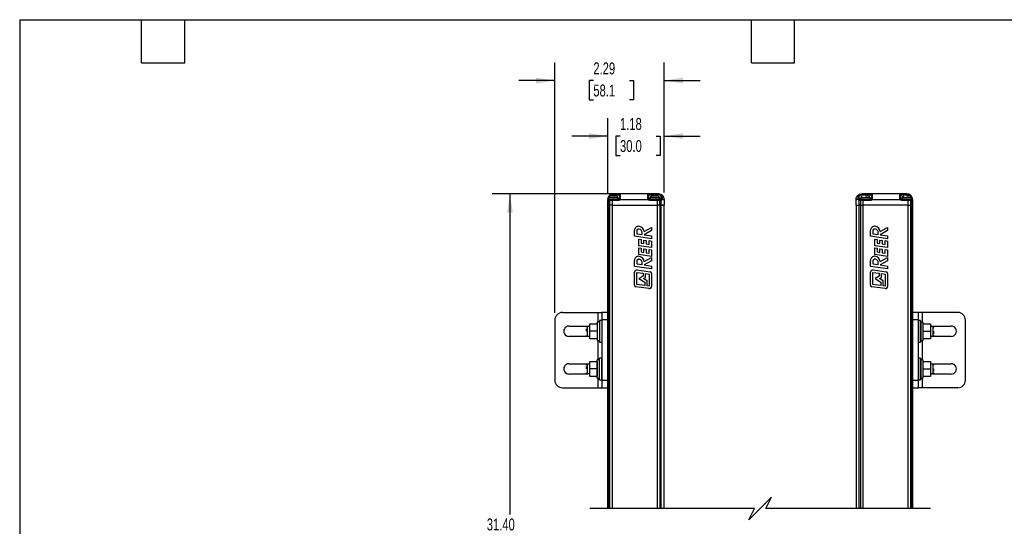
# Model space of a CAD drawing. Header units: inches. Extents: x 0.2 to 10.8, y 0.2 to 8.2.
# Tile 15 of 24: x 0.2 to 7.1, y 4.7 to 8.2. Entities that reach past the tile are written whole.
import ezdxf

# ---------------------------------------------------------------- set-up
doc = ezdxf.new("R2010")
doc.units = ezdxf.units.IN
doc.header["$MEASUREMENT"] = 0
doc.layers.add('DIMENSIONS', color=140, linetype='Continuous', lineweight=25)
doc.layers.add('TEXT', color=140, linetype='Continuous', lineweight=25)
doc.styles.add('SLDTEXTSTYLE0', font='TXT', dxfattribs={"width": 0.7})
doc.dimstyles.new('SLDDIMSTYLE1', dxfattribs={"dimtxt": 0.084961, "dimasz": 0.13, "dimexe": 0, "dimexo": 0.0625, "dimgap": 0.02124, "dimtad": 0, "dimtih": 1, "dimtoh": 1, "dimlfac": 3, "dimrnd": 1e-09, "dimzin": 4, "dimdsep": 46, "dimtxsty": 'SLDTEXTSTYLE0', "dimsah": 1, "dimcen": 0.09, "dimadec": 0, "dimazin": 1, "dimtfac": 1, "dimtofl": 0, "dimtmove": 0, "dimatfit": 3, "dimfxl": 0, "dimfrac": 2, "dimtolj": 1, "dimtzin": 12, "dimarcsym": 0})
doc.dimstyles.new('SLDDIMSTYLE2', dxfattribs={"dimtxt": 0.084961, "dimasz": 0.13, "dimexe": 0, "dimexo": 0.0625, "dimgap": 0.02124, "dimtad": 0, "dimtih": 1, "dimtoh": 1, "dimlfac": 3, "dimrnd": 1e-09, "dimzin": 12, "dimdsep": 46, "dimtxsty": 'SLDTEXTSTYLE0', "dimsah": 1, "dimcen": 0.09, "dimadec": 0, "dimazin": 3, "dimtfac": 1, "dimtmove": 0, "dimatfit": 0, "dimfxl": 0, "dimfrac": 2, "dimtolj": 1, "dimtzin": 12, "dimarcsym": 0})

# ---------------------------------------------------------------- blocks, each defined once
blk = doc.blocks.new('_D_1')
at = {"layer": 'DIMENSIONS'}
for p, q in [((4.3862, 7.0353), (3.5423, 7.0353)), ((3.6673, 7.0353), (3.6673, 4.8012)), ((3.5057, 4.6472), (3.4772, 4.6472)), ((3.4772, 4.6472), (3.4772, 4.5121)), ((3.8289, 4.6472), (3.8574, 4.6472)), ((3.8574, 4.6472), (3.8574, 4.5121)), ((3.4772, 4.5121), (3.5057, 4.5121)), ((3.6673, 3.3589), (3.6673, 4.4931)), ((3.8574, 4.5121), (3.8289, 4.5121)), ((3.6118, 3.3312), (3.6673, 3.3589)), ((3.7229, 3.2756), (3.6118, 3.3312)), ((3.6673, 3.2478), (3.7229, 3.2756)), ((3.6673, 2.4117), (3.6673, 3.2478)), ((4.3862, 2.4117), (3.5423, 2.4117))]:
    blk.add_line(p, q, dxfattribs=at)
for points in [[(3.6673, 7.0353), (3.6473, 6.9053), (3.6873, 6.9053)], [(3.6673, 2.4117), (3.6873, 2.5417), (3.6473, 2.5417)]]:
    blk.add_solid(points, dxfattribs=at)
at = {"layer": 'DIMENSIONS', "char_height": 0.08333, "attachment_point": 1, "style": 'SLDTEXTSTYLE0'}
for s, insert in [('31.40', (3.5057, 4.7736)), ('797.5', (3.5057, 4.6196))]:
    blk.add_mtext(s, dxfattribs=dict(at, insert=insert))
blk = doc.blocks.new('_D_2')
at = {"layer": 'DIMENSIONS'}
for p, q in [((4.3489, 7.0407), (4.3489, 7.5638)), ((4.7426, 7.046), (4.7426, 7.5638)), ((4.3489, 7.4388), (4.0989, 7.4388)), ((4.4343, 7.4388), (4.4058, 7.4388)), ((4.4058, 7.4388), (4.4058, 7.3038)), ((4.6868, 7.4388), (4.7153, 7.4388)), ((4.7153, 7.4388), (4.7153, 7.3038)), ((4.7426, 7.4388), (4.9926, 7.4388)), ((4.4058, 7.3038), (4.4343, 7.3038)), ((4.7153, 7.3038), (4.6868, 7.3038))]:
    blk.add_line(p, q, dxfattribs=at)
for points in [[(4.3489, 7.4388), (4.2189, 7.4588), (4.2189, 7.4188)], [(4.7426, 7.4388), (4.8726, 7.4188), (4.8726, 7.4588)]]:
    blk.add_solid(points, dxfattribs=at)
at = {"layer": 'DIMENSIONS', "char_height": 0.08333, "attachment_point": 1, "style": 'SLDTEXTSTYLE0'}
for s, insert in [('1.18', (4.4343, 7.5652)), ('30.0', (4.4343, 7.4112))]:
    blk.add_mtext(s, dxfattribs=dict(at, insert=insert))
blk = doc.blocks.new('_D_3')
at = {"layer": 'DIMENSIONS'}
for p, q in [((3.9799, 6.2069), (3.9799, 7.9507)), ((4.7426, 7.046), (4.7426, 7.9507)), ((3.9799, 7.8257), (3.7299, 7.8257)), ((4.2484, 7.8257), (4.2199, 7.8257)), ((4.2199, 7.8257), (4.2199, 7.6907)), ((4.5009, 7.8257), (4.5294, 7.8257)), ((4.5294, 7.8257), (4.5294, 7.6907)), ((4.7426, 7.8257), (4.9926, 7.8257)), ((4.2199, 7.6907), (4.2484, 7.6907)), ((4.5294, 7.6907), (4.5009, 7.6907))]:
    blk.add_line(p, q, dxfattribs=at)
for points in [[(3.9799, 7.8257), (3.8499, 7.8457), (3.8499, 7.8057)], [(4.7426, 7.8257), (4.8726, 7.8057), (4.8726, 7.8457)]]:
    blk.add_solid(points, dxfattribs=at)
at = {"layer": 'DIMENSIONS', "char_height": 0.08333, "attachment_point": 1, "style": 'SLDTEXTSTYLE0'}
for s, insert in [('2.29', (4.2484, 7.9522)), ('58.1', (4.2484, 7.7981))]:
    blk.add_mtext(s, dxfattribs=dict(at, insert=insert))

msp = doc.modelspace()

# ---------------------------------------------------------------- linework, layer by layer
for p, q in [((4.3545, 7.0012), (4.3554, 7.0039)), ((4.3554, 7.0012), (4.3545, 7.0012)), ((4.3554, 7.0086), (4.3554, 6.9977)), ((4.4211, 7.0086), (4.3554, 7.0086)), ((4.4101, 7.0195), (4.3664, 7.0195)), ((4.3883, 7.0301), (4.3883, 7.0353)), ((4.4362, 7.0353), (4.3883, 7.0353)), ((4.3883, 7.0301), (4.4309, 7.0301)), ((4.3883, 7.0195), (4.3883, 7.0301)), ((4.4211, 6.9977), (4.4211, 7.0086)), ((4.4309, 7.0012), (4.4211, 7.0012)), ((4.4309, 7.0301), (4.4309, 7.0012)), ((4.4362, 7.0353), (4.4362, 7.002)), ((4.6291, 7.0353), (4.4362, 7.0353)), ((4.6291, 7.002), (4.6291, 7.0353)), ((4.7032, 7.0353), (4.6291, 7.0353)), ((4.6343, 7.0012), (4.6343, 7.0301)), ((4.6343, 7.0301), (4.7003, 7.0301)), ((4.6442, 7.0012), (4.6343, 7.0012)), ((4.6442, 7.0086), (4.6442, 6.9977)), ((4.7098, 7.0086), (4.6442, 7.0086)), ((4.6988, 7.0195), (4.6551, 7.0195)), ((4.7098, 6.9977), (4.7098, 7.0086)), ((4.7196, 7.0012), (4.7098, 7.0012)), ((4.7195, 7.0225), (4.7196, 7.022)), ((4.7196, 7.022), (4.7198, 7.0232)), ((4.7196, 7.022), (4.7198, 7.0232)), ((4.7196, 7.022), (4.7196, 7.0012)), ((4.728, 7.0265), (4.727, 7.0272)), ((4.728, 7.0266), (4.7282, 7.026)), ((6.0937, 7.026), (6.0939, 7.0266)), ((6.095, 7.0272), (6.0939, 7.0265)), ((6.1022, 7.0232), (6.1023, 7.022)), ((6.1022, 7.0232), (6.1023, 7.022)), ((6.1023, 7.022), (6.1025, 7.0225)), ((6.1023, 7.0012), (6.1023, 7.022)), ((6.1122, 7.0012), (6.1023, 7.0012)), ((6.1122, 7.0086), (6.1122, 6.9977)), ((6.145, 7.0086), (6.1122, 7.0086)), ((6.1929, 7.0353), (6.1187, 7.0353)), ((6.1216, 7.0301), (6.1876, 7.0301)), ((6.16, 7.0195), (6.145, 7.0195)), ((6.1778, 7.0086), (6.145, 7.0086)), ((6.1778, 6.9977), (6.1778, 7.0086)), ((6.1876, 7.0012), (6.1778, 7.0012)), ((6.1876, 7.0301), (6.1876, 7.0012)), ((6.1929, 7.0353), (6.1929, 7.002)), ((6.3858, 7.0353), (6.1929, 7.0353)), ((6.3858, 7.002), (6.3858, 7.0353)), ((6.4337, 7.0353), (6.3858, 7.0353)), ((6.391, 7.0012), (6.391, 7.0301)), ((6.391, 7.0301), (6.4337, 7.0301)), ((6.4009, 7.0012), (6.391, 7.0012)), ((6.4009, 7.0086), (6.4009, 6.9977)), ((6.4337, 7.0086), (6.4009, 7.0086)), ((6.4337, 7.0353), (6.4337, 7.0301)), ((6.4337, 7.0301), (6.4337, 7.0195)), ((6.4487, 7.0195), (6.4337, 7.0195)), ((6.4665, 7.0086), (6.4337, 7.0086)), ((6.4665, 6.9977), (6.4665, 7.0086)), ((6.4665, 7.0039), (6.4674, 7.0012)), ((6.4674, 7.0012), (6.4665, 7.0012)), ((4.3566, 6.9907), (4.3489, 6.9907)), ((4.3489, 6.9566), (4.3489, 6.9907)), ((4.3489, 4.8439), (4.3489, 6.9566)), ((4.3566, 6.9566), (4.3489, 6.9566)), ((4.3541, 6.996), (4.3541, 6.9986)), ((4.3541, 6.996), (4.3603, 6.996)), ((4.3554, 6.9977), (4.4211, 6.9977)), ((4.3609, 6.9907), (4.3566, 6.9907)), ((4.3566, 6.9907), (4.3566, 6.9566)), ((4.3566, 4.8439), (4.3566, 6.9566)), ((4.3609, 6.9566), (4.3566, 6.9566)), ((4.3603, 6.996), (4.3646, 6.996)), ((4.3794, 6.9907), (4.3609, 6.9907)), ((4.3609, 6.9907), (4.3609, 6.9566)), ((4.3609, 6.9566), (4.3609, 4.8439)), ((4.3794, 6.9566), (4.3609, 6.9566)), ((4.3646, 6.996), (4.3794, 6.996)), ((4.4112, 6.9966), (4.3653, 6.9966)), ((4.3794, 6.996), (4.3794, 6.9907)), ((4.4257, 6.996), (4.3794, 6.996)), ((4.4257, 6.9907), (4.3794, 6.9907)), ((4.3794, 6.9907), (4.3794, 6.9566)), ((4.3794, 6.9566), (4.3794, 4.8439)), ((4.3794, 6.9566), (4.6945, 6.9566)), ((4.4112, 6.996), (4.4112, 6.9966)), ((4.4257, 6.996), (4.4257, 6.9907)), ((4.4348, 6.996), (4.6305, 6.996)), ((4.6396, 6.9907), (4.6396, 6.996)), ((4.6945, 6.996), (4.6396, 6.996)), ((4.6945, 6.9907), (4.6396, 6.9907)), ((4.6442, 6.9977), (4.7098, 6.9977)), ((4.654, 6.9966), (4.654, 6.996)), ((4.6999, 6.9966), (4.654, 6.9966)), ((4.6945, 6.9907), (4.6945, 6.996)), ((4.7089, 6.996), (4.6945, 6.996)), ((4.6945, 6.9566), (4.6945, 6.9907)), ((4.7111, 6.9907), (4.6945, 6.9907)), ((4.6945, 4.8439), (4.6945, 6.9566)), ((4.7111, 6.9566), (4.6945, 6.9566)), ((4.7089, 6.996), (4.7144, 6.996)), ((4.7111, 6.9566), (4.7111, 6.9907)), ((4.7166, 6.9907), (4.7111, 6.9907)), ((4.7111, 6.9566), (4.7111, 4.8439)), ((4.7199, 6.9566), (4.7111, 6.9566)), ((4.7111, 6.9566), (4.7199, 6.9566)), ((4.716, 6.9962), (4.7144, 6.996)), ((4.7199, 6.9912), (4.7166, 6.9907)), ((4.7199, 6.9912), (4.7199, 6.9566)), ((4.7199, 6.9566), (4.7199, 4.8439)), ((4.7199, 6.9566), (4.7426, 6.9566)), ((4.7426, 6.9566), (4.7199, 6.9566)), ((4.7426, 6.996), (4.7426, 6.9566)), ((4.7426, 4.8439), (4.7426, 6.9566)), ((6.0794, 6.996), (6.0855, 6.996)), ((6.0794, 6.9566), (6.0794, 6.996)), ((6.0794, 6.9566), (6.0794, 4.8439)), ((6.0794, 6.9566), (6.1021, 6.9566)), ((6.0954, 6.996), (6.0855, 6.996)), ((6.1021, 6.9566), (6.1021, 6.9912)), ((6.1054, 6.9907), (6.1021, 6.9912)), ((6.1021, 4.8439), (6.1021, 6.9566)), ((6.1108, 6.9566), (6.1021, 6.9566)), ((6.1108, 6.9907), (6.1054, 6.9907)), ((6.1076, 6.996), (6.1059, 6.9962)), ((6.1076, 6.996), (6.113, 6.996)), ((6.1275, 6.9907), (6.1108, 6.9907)), ((6.1108, 6.9907), (6.1108, 6.9566)), ((6.1108, 6.9566), (6.1108, 4.8439)), ((6.1108, 6.9566), (6.1275, 6.9566)), ((6.1122, 6.9977), (6.145, 6.9977)), ((6.113, 6.996), (6.1275, 6.996)), ((6.145, 6.9966), (6.122, 6.9966)), ((6.1275, 6.996), (6.1275, 6.9907)), ((6.1824, 6.996), (6.1275, 6.996)), ((6.1824, 6.9907), (6.1275, 6.9907)), ((6.1275, 6.9907), (6.1275, 6.9566)), ((6.1275, 6.9566), (6.1275, 4.8439)), ((6.4425, 6.9566), (6.1275, 6.9566)), ((6.145, 6.9977), (6.1778, 6.9977)), ((6.1679, 6.9966), (6.145, 6.9966)), ((6.1679, 6.996), (6.1679, 6.9966)), ((6.1824, 6.9907), (6.1824, 6.996)), ((6.1915, 6.996), (6.3872, 6.996)), ((6.3963, 6.9907), (6.3963, 6.996)), ((6.4425, 6.996), (6.3963, 6.996)), ((6.4425, 6.9907), (6.3963, 6.9907)), ((6.4009, 6.9977), (6.4337, 6.9977)), ((6.4107, 6.9966), (6.4107, 6.996)), ((6.4337, 6.9966), (6.4107, 6.9966)), ((6.4337, 6.9977), (6.4665, 6.9977)), ((6.4567, 6.9966), (6.4337, 6.9966)), ((6.4425, 6.9907), (6.4425, 6.996)), ((6.4425, 6.996), (6.4573, 6.996)), ((6.4425, 6.9566), (6.4425, 6.9907)), ((6.4611, 6.9907), (6.4425, 6.9907)), ((6.4425, 4.8439), (6.4425, 6.9566)), ((6.4425, 6.9566), (6.4611, 6.9566)), ((6.4573, 6.996), (6.4617, 6.996)), ((6.4611, 6.9566), (6.4611, 6.9907)), ((6.4654, 6.9907), (6.4611, 6.9907)), ((6.4611, 4.8439), (6.4611, 6.9566)), ((6.4654, 6.9566), (6.4611, 6.9566)), ((6.4617, 6.996), (6.4678, 6.996)), ((6.4654, 6.9566), (6.4654, 6.9907)), ((6.4654, 6.9907), (6.4731, 6.9907)), ((6.4654, 4.8439), (6.4654, 6.9566)), ((6.4731, 6.9566), (6.4654, 6.9566)), ((6.4678, 6.9986), (6.4678, 6.996)), ((6.4731, 6.996), (6.4731, 6.9907)), ((6.4731, 6.9907), (6.4731, 6.9566)), ((6.4731, 6.9566), (6.4731, 4.8439)), ((4.6018, 6.7736), (4.6542, 6.8027)), ((4.6542, 6.8027), (4.6542, 6.7798)), ((6.2472, 6.7736), (6.2997, 6.8027)), ((6.2997, 6.8027), (6.2997, 6.7798)), ((4.5352, 6.7402), (4.5352, 6.7812)), ((4.6542, 6.7224), (4.5352, 6.7402)), ((4.5519, 6.7784), (4.5519, 6.758)), ((4.5519, 6.758), (4.5883, 6.7526)), ((4.5883, 6.7526), (4.5883, 6.7683)), ((4.6542, 6.7798), (4.6017, 6.7506)), ((4.6017, 6.7506), (4.6542, 6.7427)), ((4.6542, 6.7427), (4.6542, 6.7224)), ((6.1806, 6.7402), (6.1806, 6.7812)), ((6.2997, 6.7224), (6.1806, 6.7402)), ((6.1973, 6.7784), (6.1973, 6.758)), ((6.1973, 6.758), (6.2337, 6.7526)), ((6.2337, 6.7526), (6.2337, 6.7683)), ((6.2997, 6.7798), (6.2471, 6.7506)), ((6.2471, 6.7506), (6.2997, 6.7427)), ((6.2997, 6.7427), (6.2997, 6.7224)), ((4.5644, 6.6743), (4.5644, 6.7203)), ((4.5644, 6.7203), (4.5811, 6.718)), ((4.6542, 6.6615), (4.5644, 6.6743)), ((4.5644, 6.6134), (4.5644, 6.6594)), ((4.5644, 6.6594), (4.5811, 6.657)), ((4.5811, 6.718), (4.5811, 6.6921)), ((4.5811, 6.6921), (4.6001, 6.6894)), ((4.6001, 6.6894), (4.6001, 6.7133)), ((4.6001, 6.7133), (4.6168, 6.7109)), ((4.6168, 6.7109), (4.6168, 6.6871)), ((4.6168, 6.6871), (4.6375, 6.6841)), ((4.6375, 6.6841), (4.6375, 6.7099)), ((4.6375, 6.7099), (4.6542, 6.7075)), ((4.6542, 6.7075), (4.6542, 6.6615)), ((6.2098, 6.7203), (6.2265, 6.718)), ((6.2098, 6.6743), (6.2098, 6.7203)), ((6.2997, 6.6615), (6.2098, 6.6743)), ((6.2098, 6.6134), (6.2098, 6.6594)), ((6.2098, 6.6594), (6.2265, 6.657)), ((6.2265, 6.718), (6.2265, 6.6921)), ((6.2265, 6.6921), (6.2455, 6.6894)), ((6.2455, 6.6894), (6.2455, 6.7133)), ((6.2455, 6.7133), (6.2622, 6.7109)), ((6.2622, 6.7109), (6.2622, 6.6871)), ((6.2622, 6.6871), (6.283, 6.6841)), ((6.283, 6.7099), (6.2997, 6.7075)), ((6.283, 6.6841), (6.283, 6.7099)), ((6.2997, 6.7075), (6.2997, 6.6615)), ((4.6542, 6.6006), (4.5644, 6.6134)), ((4.5811, 6.657), (4.5811, 6.6312)), ((4.5811, 6.6312), (4.6001, 6.6285)), ((4.6001, 6.6285), (4.6001, 6.6524)), ((4.6001, 6.6524), (4.6168, 6.65)), ((4.6018, 6.5641), (4.6542, 6.5932)), ((4.6168, 6.65), (4.6168, 6.6261)), ((4.6168, 6.6261), (4.6375, 6.6232)), ((4.6375, 6.6232), (4.6375, 6.649)), ((4.6375, 6.649), (4.6542, 6.6466)), ((4.6542, 6.6466), (4.6542, 6.6006)), ((4.6542, 6.5932), (4.6542, 6.5703)), ((6.2997, 6.6006), (6.2098, 6.6134)), ((6.2265, 6.657), (6.2265, 6.6312)), ((6.2265, 6.6312), (6.2455, 6.6285)), ((6.2455, 6.6285), (6.2455, 6.6524)), ((6.2455, 6.6524), (6.2622, 6.65)), ((6.2472, 6.5641), (6.2997, 6.5932)), ((6.2622, 6.65), (6.2622, 6.6261)), ((6.2622, 6.6261), (6.283, 6.6232)), ((6.283, 6.6232), (6.283, 6.649)), ((6.283, 6.649), (6.2997, 6.6466)), ((6.2997, 6.6466), (6.2997, 6.6006)), ((6.2997, 6.5932), (6.2997, 6.5703)), ((4.5352, 6.5308), (4.5352, 6.5718)), ((4.6542, 6.5129), (4.5352, 6.5308)), ((4.5519, 6.5689), (4.5519, 6.5486)), ((4.5519, 6.5486), (4.5883, 6.5431)), ((4.5883, 6.5431), (4.5883, 6.5589)), ((4.6542, 6.5703), (4.6017, 6.5411)), ((4.6017, 6.5411), (4.6542, 6.5332)), ((4.6542, 6.5332), (4.6542, 6.5129)), ((6.1806, 6.5308), (6.1806, 6.5718)), ((6.2997, 6.5129), (6.1806, 6.5308)), ((6.1973, 6.5689), (6.1973, 6.5486)), ((6.1973, 6.5486), (6.2337, 6.5431)), ((6.2337, 6.5431), (6.2337, 6.5589)), ((6.2997, 6.5703), (6.2471, 6.5411)), ((6.2471, 6.5411), (6.2997, 6.5332)), ((6.2997, 6.5332), (6.2997, 6.5129)), ((4.5353, 6.3999), (4.5353, 6.4899)), ((4.552, 6.4048), (4.552, 6.4887)), ((4.552, 6.4887), (4.5948, 6.4828)), ((4.553, 6.5054), (4.6446, 6.4928)), ((4.5948, 6.4626), (4.5662, 6.4458)), ((4.5948, 6.4828), (4.5948, 6.4626)), ((4.5987, 6.4455), (4.6115, 6.453)), ((4.6115, 6.4805), (4.6375, 6.4769)), ((4.6115, 6.453), (4.6115, 6.4805)), ((4.6375, 6.4769), (4.6375, 6.3924)), ((4.6542, 6.4818), (4.6542, 6.3911)), ((6.1807, 6.3999), (6.1807, 6.4899)), ((6.1974, 6.4048), (6.1974, 6.4887)), ((6.1974, 6.4887), (6.2402, 6.4828)), ((6.1984, 6.5054), (6.29, 6.4928)), ((6.2402, 6.4626), (6.2117, 6.4458)), ((6.2402, 6.4828), (6.2402, 6.4626)), ((6.2441, 6.4455), (6.2569, 6.453)), ((6.2569, 6.453), (6.2569, 6.4805)), ((6.2569, 6.4805), (6.283, 6.4769)), ((6.283, 6.4769), (6.283, 6.3924)), ((6.2997, 6.4818), (6.2997, 6.3911)), ((4.6364, 6.3757), (4.5448, 6.3889)), ((4.607, 6.3968), (4.552, 6.4048)), ((4.5662, 6.4458), (4.607, 6.4208)), ((4.6237, 6.4302), (4.5987, 6.4455)), ((4.607, 6.4208), (4.607, 6.3968)), ((4.6237, 6.3944), (4.6237, 6.4302)), ((4.6375, 6.3924), (4.6237, 6.3944)), ((6.2818, 6.3757), (6.1902, 6.3889)), ((6.2524, 6.3968), (6.1974, 6.4048)), ((6.2117, 6.4458), (6.2524, 6.4208)), ((6.2691, 6.4302), (6.2441, 6.4455)), ((6.2524, 6.4208), (6.2524, 6.3968)), ((6.2691, 6.3944), (6.2691, 6.4302)), ((6.283, 6.3924), (6.2691, 6.3944)), ((4.0324, 6.2094), (4.2817, 6.2094)), ((4.2817, 6.2094), (4.308, 6.2094)), ((4.2817, 6.1416), (4.2817, 6.2094)), ((4.3473, 6.2094), (4.308, 6.2094)), ((4.308, 6.2094), (4.308, 6.1569)), ((4.3473, 6.2094), (4.3473, 6.1569)), ((6.5137, 6.2094), (6.4744, 6.2094)), ((6.4744, 6.1569), (6.4744, 6.2094)), ((6.5137, 6.1569), (6.5137, 6.2094)), ((6.54, 6.2094), (6.5137, 6.2094)), ((6.7893, 6.2094), (6.54, 6.2094)), ((6.54, 6.2094), (6.54, 6.1416)), ((3.9799, 6.1569), (3.9799, 5.7369)), ((4.0783, 6.1142), (4.2096, 6.1142)), ((4.2229, 6.111), (4.2056, 6.111)), ((4.2056, 6.111), (4.2056, 6.0781)), ((4.2096, 6.1142), (4.2229, 6.1117)), ((4.2229, 6.1306), (4.2754, 6.1306)), ((4.2229, 6.0781), (4.2229, 6.1306)), ((4.2754, 6.1306), (4.2754, 6.0781)), ((4.2757, 6.111), (4.2754, 6.111)), ((4.2914, 6.1416), (4.2757, 6.1416)), ((4.2757, 6.1416), (4.2757, 6.0781)), ((4.2914, 6.1416), (4.2914, 6.0147)), ((4.292, 6.111), (4.2914, 6.111)), ((4.3075, 6.1532), (4.292, 6.1532)), ((4.292, 6.1532), (4.292, 6.0781)), ((4.3075, 6.1532), (4.3075, 6.0031)), ((4.308, 6.111), (4.3075, 6.111)), ((4.308, 6.1569), (4.308, 5.7369)), ((4.3473, 6.1569), (4.308, 6.1569)), ((4.3473, 6.1569), (4.3473, 5.7369)), ((4.3489, 6.111), (4.3473, 6.111)), ((6.4744, 6.111), (6.4731, 6.111)), ((6.5137, 6.1569), (6.4744, 6.1569)), ((6.4744, 5.7369), (6.4744, 6.1569)), ((6.5137, 5.7369), (6.5137, 6.1569)), ((6.5142, 6.111), (6.5137, 6.111)), ((6.5297, 6.1532), (6.5142, 6.1532)), ((6.5142, 6.1532), (6.5142, 6.0031)), ((6.5297, 6.1532), (6.5297, 6.0781)), ((6.5303, 6.111), (6.5297, 6.111)), ((6.5461, 6.1416), (6.5303, 6.1416)), ((6.5303, 6.1416), (6.5303, 6.0147)), ((6.5461, 6.1416), (6.5461, 6.0781)), ((6.5463, 6.111), (6.5461, 6.111)), ((6.5463, 6.0781), (6.5463, 6.1306)), ((6.5463, 6.1306), (6.5988, 6.1306)), ((6.5988, 6.1306), (6.5988, 6.0781)), ((6.5988, 6.1117), (6.6121, 6.1142)), ((6.6161, 6.111), (6.5988, 6.111)), ((6.6121, 6.1142), (6.7434, 6.1142)), ((6.6161, 6.0781), (6.6161, 6.111)), ((6.8418, 5.7369), (6.8418, 6.1569)), ((4.2096, 6.0421), (4.0783, 6.0421)), ((4.1991, 6.0961), (4.1991, 6.0781)), ((4.2056, 6.0781), (4.2056, 6.0453)), ((4.2056, 6.0453), (4.2229, 6.0453)), ((4.2229, 6.0446), (4.2096, 6.0421)), ((4.2754, 6.0781), (4.2229, 6.0781)), ((4.2229, 6.0256), (4.2229, 6.0781)), ((4.2754, 6.0781), (4.2754, 6.0256)), ((4.2754, 6.0453), (4.2757, 6.0453)), ((4.2757, 6.0781), (4.2757, 6.0147)), ((4.2914, 6.0453), (4.292, 6.0453)), ((4.292, 6.0781), (4.292, 6.0031)), ((4.3075, 6.0453), (4.308, 6.0453)), ((4.3473, 6.0453), (4.3489, 6.0453)), ((6.4731, 6.0453), (6.4744, 6.0453)), ((6.5137, 6.0453), (6.5142, 6.0453)), ((6.5297, 6.0781), (6.5297, 6.0031)), ((6.5297, 6.0453), (6.5303, 6.0453)), ((6.5461, 6.0781), (6.5461, 6.0147)), ((6.5461, 6.0453), (6.5463, 6.0453)), ((6.5463, 6.0256), (6.5463, 6.0781)), ((6.5463, 6.0781), (6.5988, 6.0781)), ((6.5988, 6.0781), (6.5988, 6.0256)), ((6.5988, 6.0453), (6.6161, 6.0453)), ((6.6121, 6.0421), (6.5988, 6.0446)), ((6.7434, 6.0421), (6.6121, 6.0421)), ((6.6161, 6.0453), (6.6161, 6.0781)), ((6.6226, 6.0602), (6.6226, 6.0781)), ((4.2754, 6.0256), (4.2229, 6.0256)), ((4.2757, 6.0147), (4.2914, 6.0147)), ((4.2817, 5.8792), (4.2817, 6.0147)), ((4.292, 6.0031), (4.3075, 6.0031)), ((6.5142, 6.0031), (6.5297, 6.0031)), ((6.5303, 6.0147), (6.5461, 6.0147)), ((6.54, 6.0147), (6.54, 5.8792)), ((6.5988, 6.0256), (6.5463, 6.0256)), ((4.0783, 5.8518), (4.2096, 5.8518)), ((4.1991, 5.8337), (4.1991, 5.8157)), ((4.2229, 5.8485), (4.2056, 5.8485)), ((4.2056, 5.8485), (4.2056, 5.8157)), ((4.2096, 5.8518), (4.2229, 5.8492)), ((4.2229, 5.8682), (4.2754, 5.8682)), ((4.2229, 5.8157), (4.2229, 5.8682)), ((4.2754, 5.8682), (4.2754, 5.8157)), ((4.2757, 5.8485), (4.2754, 5.8485)), ((4.2914, 5.8792), (4.2757, 5.8792)), ((4.2757, 5.8157), (4.2757, 5.8792)), ((4.2914, 5.7522), (4.2914, 5.8792)), ((4.292, 5.8485), (4.2914, 5.8485)), ((4.3075, 5.8907), (4.292, 5.8907)), ((4.292, 5.8157), (4.292, 5.8907)), ((4.3075, 5.7406), (4.3075, 5.8907)), ((4.308, 5.8485), (4.3075, 5.8485)), ((4.3489, 5.8485), (4.3473, 5.8485)), ((6.4744, 5.8485), (6.4731, 5.8485)), ((6.5142, 5.8485), (6.5137, 5.8485)), ((6.5297, 5.8907), (6.5142, 5.8907)), ((6.5142, 5.8907), (6.5142, 5.7406)), ((6.5297, 5.8907), (6.5297, 5.8157)), ((6.5303, 5.8485), (6.5297, 5.8485)), ((6.5461, 5.8792), (6.5303, 5.8792)), ((6.5303, 5.8792), (6.5303, 5.7522)), ((6.5461, 5.8792), (6.5461, 5.8157)), ((6.5463, 5.8485), (6.5461, 5.8485)), ((6.5463, 5.8157), (6.5463, 5.8682)), ((6.5463, 5.8682), (6.5988, 5.8682)), ((6.5988, 5.8682), (6.5988, 5.8157)), ((6.5988, 5.8492), (6.6121, 5.8518)), ((6.6161, 5.8485), (6.5988, 5.8485)), ((6.6121, 5.8518), (6.7434, 5.8518)), ((6.6161, 5.8157), (6.6161, 5.8485)), ((4.2096, 5.7796), (4.0783, 5.7796)), ((4.2056, 5.8157), (4.2056, 5.7829)), ((4.2056, 5.7829), (4.2229, 5.7829)), ((4.2229, 5.7822), (4.2096, 5.7796)), ((4.2754, 5.8157), (4.2229, 5.8157)), ((4.2229, 5.7632), (4.2229, 5.8157)), ((4.2754, 5.8157), (4.2754, 5.7632)), ((4.2754, 5.7829), (4.2757, 5.7829)), ((4.2757, 5.7522), (4.2757, 5.8157)), ((4.2914, 5.7829), (4.292, 5.7829)), ((4.292, 5.7406), (4.292, 5.8157)), ((4.3075, 5.7829), (4.308, 5.7829)), ((4.3473, 5.7829), (4.3489, 5.7829)), ((6.4731, 5.7829), (6.4744, 5.7829)), ((6.5137, 5.7829), (6.5142, 5.7829)), ((6.5297, 5.8157), (6.5297, 5.7406)), ((6.5297, 5.7829), (6.5303, 5.7829)), ((6.5461, 5.8157), (6.5461, 5.7522)), ((6.5461, 5.7829), (6.5463, 5.7829)), ((6.5463, 5.8157), (6.5988, 5.8157)), ((6.5463, 5.7632), (6.5463, 5.8157)), ((6.5988, 5.8157), (6.5988, 5.7632)), ((6.5988, 5.7829), (6.6161, 5.7829)), ((6.6121, 5.7796), (6.5988, 5.7822)), ((6.7434, 5.7796), (6.6121, 5.7796)), ((6.6161, 5.7829), (6.6161, 5.8157)), ((6.6226, 5.7977), (6.6226, 5.8157)), ((4.2754, 5.7632), (4.2229, 5.7632)), ((4.2757, 5.7522), (4.2914, 5.7522)), ((4.2817, 5.6844), (4.2817, 5.7522)), ((4.292, 5.7406), (4.3075, 5.7406)), ((4.308, 5.7369), (4.3473, 5.7369)), ((4.308, 5.7369), (4.308, 5.6844)), ((4.3473, 5.7369), (4.3473, 5.6844)), ((6.4744, 5.7369), (6.5137, 5.7369)), ((6.4744, 5.6844), (6.4744, 5.7369)), ((6.5137, 5.6844), (6.5137, 5.7369)), ((6.5142, 5.7406), (6.5297, 5.7406)), ((6.5303, 5.7522), (6.5461, 5.7522)), ((6.54, 5.7522), (6.54, 5.6844)), ((6.5988, 5.7632), (6.5463, 5.7632)), ((4.0324, 5.6844), (4.2817, 5.6844)), ((4.2817, 5.6844), (4.308, 5.6844)), ((4.308, 5.6844), (4.3473, 5.6844)), ((6.4744, 5.6844), (6.5137, 5.6844)), ((6.54, 5.6844), (6.5137, 5.6844)), ((6.7893, 5.6844), (6.54, 5.6844))]:
    msp.add_line(p, q)
at = {"flags": 128}
for points in [[(4.728, 7.0266), (4.7251, 7.0287), (4.7199, 7.0316), (4.7126, 7.0342), (4.7032, 7.0353), (4.7032, 7.0353)], [(4.7196, 7.0012), (4.7195, 7.0002), (4.7193, 6.9994)], [(4.7282, 7.026), (4.7282, 7.0232), (4.7282, 7.018), (4.7282, 7.0107), (4.7282, 7.002)], [(6.0937, 7.002), (6.0937, 7.0107), (6.0937, 7.018), (6.0937, 7.0232), (6.0937, 7.026)], [(6.1026, 6.9996), (6.1024, 7.0002), (6.1023, 7.0012)], [(6.4674, 7.0012), (6.4694, 7.0015), (6.4711, 7.0018), (6.4722, 7.002), (6.4726, 7.002)], [(4.3655, 6.9977), (4.3654, 6.9973), (4.3653, 6.9966)], [(4.4112, 6.9966), (4.4112, 6.9973), (4.4111, 6.9977)], [(4.6542, 6.9977), (4.6541, 6.9973), (4.654, 6.9966)], [(4.6999, 6.9966), (4.6999, 6.9973), (4.6998, 6.9977)], [(4.7111, 6.9907), (4.7111, 6.9917), (4.711, 6.9927), (4.7108, 6.9936), (4.7105, 6.9944), (4.7101, 6.9951), (4.7098, 6.9956), (4.7093, 6.9959), (4.7089, 6.996)], [(4.7163, 6.9963), (4.7154, 6.9961), (4.7144, 6.996)], [(4.7166, 6.9907), (4.7165, 6.9917), (4.7164, 6.9927), (4.7162, 6.9936), (4.7159, 6.9944), (4.7156, 6.9951), (4.7152, 6.9956), (4.7148, 6.9959), (4.7144, 6.996)], [(4.7191, 6.999), (4.7187, 6.9983), (4.7184, 6.9979)], [(4.7266, 6.996), (4.7333, 6.996), (4.7364, 6.996)], [(4.7364, 6.996), (4.7384, 6.996), (4.7415, 6.996), (4.7426, 6.996)], [(6.1035, 6.9979), (6.1032, 6.9983), (6.1028, 6.9991)], [(6.1076, 6.996), (6.1065, 6.9961), (6.1056, 6.9963)], [(6.113, 6.996), (6.1126, 6.9959), (6.1122, 6.9956), (6.1118, 6.9951), (6.1115, 6.9944), (6.1112, 6.9936), (6.111, 6.9927), (6.1109, 6.9917), (6.1108, 6.9907)], [(6.1222, 6.9977), (6.1221, 6.9973), (6.122, 6.9966)], [(6.1679, 6.9966), (6.1679, 6.9973), (6.1678, 6.9977)], [(6.1869, 6.9986), (6.1873, 6.9984), (6.1883, 6.9978), (6.1897, 6.997), (6.1915, 6.996)], [(6.4109, 6.9977), (6.4108, 6.9973), (6.4107, 6.9966)], [(6.4567, 6.9966), (6.4566, 6.9973), (6.4565, 6.9977)]]:
    msp.add_lwpolyline(points, dxfattribs=at)
for centre, radius, start, end in [((4.3883, 6.996), 0.0394, 90.0011, 171.14933), ((4.3664, 7.0086), 0.0109, 90.00084, 179.99916), ((4.4101, 7.0086), 0.0109, 0.00084, 89.99916), ((4.4257, 7.0012), 0.00525, 330.00592, 359.9934), ((4.4362, 7.0301), 0.00525, 90.00708, 179.99399), ((4.6291, 7.0301), 0.00525, 0.00601, 89.99292), ((4.6396, 7.0012), 0.00525, 180.00544, 209.99326), ((4.6551, 7.0086), 0.0109, 90.0004, 179.9996), ((4.6988, 7.0086), 0.0109, 0.0004, 89.9996), ((4.7032, 6.996), 0.0394, 359.9998, 50.98413), ((6.1231, 7.0086), 0.0109, 90.0004, 179.9996), ((6.1668, 7.0086), 0.0109, 0.0004, 89.9996), ((6.1824, 7.0012), 0.00525, 329.99744, 359.99989), ((6.1929, 7.0301), 0.00525, 90.00616, 179.9949), ((6.3858, 7.0301), 0.00525, 0.00419, 89.99475), ((6.3963, 7.0012), 0.00525, 180.00777, 209.99291), ((6.4118, 7.0086), 0.0109, 89.99996, 180.00004), ((6.4337, 6.996), 0.0394, 8.85067, 89.9989), ((6.4556, 7.0086), 0.0109, 359.99996, 90.00004), ((4.3541, 6.9907), 0.00525, 89.99979, 180.00128), ((4.3612, 6.9914), 0.00469, 101.41712, 188.05431), ((4.3655, 6.9914), 0.00469, 101.41876, 188.0541), ((4.4257, 7.0012), 0.00525, 269.99805, 330.0032), ((4.6396, 7.0012), 0.00525, 209.9968, 270.00248), ((6.1824, 7.0012), 0.00525, 269.99759, 330.00419), ((6.3963, 7.0012), 0.00525, 209.9968, 270.00195), ((6.4564, 6.9914), 0.00469, 351.94393, 78.58322), ((6.4607, 6.9914), 0.00469, 351.9459, 78.58124), ((6.4678, 6.9907), 0.00525, 359.99872, 90.00021), ((4.5639, 6.7816), 0.0287, 89.99989, 180.80171), ((4.5625, 6.771), 0.0394, 3.66355, 87.92436), ((6.2093, 6.7816), 0.0287, 89.99996, 180.80154), ((6.2079, 6.771), 0.0394, 3.66355, 87.92428), ((4.563, 6.7784), 0.0111, 103.6931, 180.00223), ((4.5656, 6.7686), 0.0213, 57.56317, 104.22468), ((4.5679, 6.7683), 0.0204, 0.00103, 63.45772), ((6.2084, 6.7784), 0.0111, 103.69273, 180.00228), ((6.211, 6.7686), 0.0213, 57.56303, 104.22477), ((6.2134, 6.7683), 0.0204, 0.00061, 63.45813), ((4.5639, 6.5722), 0.0287, 89.9999, 180.80247), ((4.5625, 6.5616), 0.0394, 3.66291, 87.92439), ((6.2093, 6.5722), 0.0287, 89.99997, 180.8023), ((6.2079, 6.5616), 0.0394, 3.66291, 87.92431), ((4.563, 6.5689), 0.0111, 103.6967, 179.99864), ((4.5656, 6.5591), 0.0213, 57.55943, 104.2258), ((4.5679, 6.5589), 0.0204, 0.00009, 63.45976), ((6.2084, 6.5689), 0.0111, 103.69633, 179.99868), ((6.211, 6.5591), 0.0213, 57.55929, 104.22589), ((6.2134, 6.5589), 0.0204, 359.99968, 63.46017), ((4.5509, 6.4899), 0.0156, 82.17527, 180.00002), ((4.6431, 6.4818), 0.0111, 0.00027, 82.17694), ((6.1963, 6.4899), 0.0156, 82.17565, 179.99949), ((6.2885, 6.4818), 0.0111, 0.00024, 82.17725), ((4.5464, 6.3999), 0.0111, 179.99813, 261.79387), ((4.6386, 6.3911), 0.0156, 261.79117, 359.99913), ((6.1918, 6.3999), 0.0111, 179.99861, 261.79368), ((6.2841, 6.3911), 0.0156, 261.79117, 359.99913), ((4.0324, 6.1569), 0.0525, 90.00041, 179.9997), ((6.7893, 6.1569), 0.0525, 0.0003, 89.99959), ((4.0783, 6.0781), 0.0361, 89.99984, 270.00016), ((4.2056, 6.1044), 0.00656, 90.00067, 179.99848), ((6.6161, 6.1044), 0.00656, 0.00152, 89.99933), ((6.7434, 6.0781), 0.0361, 269.99984, 90.00016), ((4.2056, 6.0519), 0.00656, 180.00152, 269.99933), ((6.6161, 6.0519), 0.00656, 270.00067, 359.99848), ((4.0783, 5.8157), 0.0361, 89.99984, 270.00016), ((4.2056, 5.8419), 0.00656, 90.00067, 180.00189), ((6.6161, 5.8419), 0.00656, 359.99811, 89.99933), ((6.7434, 5.8157), 0.0361, 269.99984, 90.00016), ((4.2056, 5.7894), 0.00656, 179.99569, 270.00516), ((6.6161, 5.7894), 0.00656, 269.99484, 0.00431), ((4.0324, 5.7369), 0.0525, 180.0003, 269.99959), ((6.7893, 5.7369), 0.0525, 270.00041, 359.9997)]:
    msp.add_arc(centre, radius, start, end)
for points, knots in [([(4.3489, 6.996), (4.3489, 6.9969), (4.3489, 6.999), (4.3492, 7.001), (4.3494, 7.002)], [0, 0, 0, 0, 0.481069, 1, 1, 1, 1]), ([(4.3494, 7.002), (4.3495, 7.002), (4.35, 7.0019), (4.3511, 7.0018), (4.3527, 7.0015), (4.3539, 7.0013), (4.3545, 7.0012)], [0, 0, 0, 0, 0.076118, 0.292888, 0.617312, 1, 1, 1, 1]), ([(4.3519, 7.0111), (4.3529, 7.0132), (4.3549, 7.0174), (4.3579, 7.021), (4.3595, 7.0228)], [0, 0, 0, 0, 0.483197, 1, 1, 1, 1]), ([(4.3541, 6.9986), (4.3542, 6.999), (4.3542, 6.9999), (4.3544, 7.0008), (4.3545, 7.0012)], [0, 0, 0, 0, 0.49021, 1, 1, 1, 1]), ([(4.3622, 7.0255), (4.3634, 7.0265), (4.3663, 7.0289), (4.3697, 7.0306), (4.3716, 7.0316)], [0, 0, 0, 0, 0.4204845, 1, 1, 1, 1]), ([(4.3637, 7.019), (4.3645, 7.02), (4.3677, 7.0243), (4.3764, 7.0288), (4.3844, 7.0297), (4.3883, 7.0301)], [0, 0, 0, 0, 0.133979, 0.580851, 1, 1, 1, 1]), ([(4.4309, 7.0012), (4.4309, 7.0008), (4.4308, 6.9998), (4.4304, 6.999), (4.4302, 6.9986)], [0, 0, 0, 0, 0.486698, 1, 1, 1, 1]), ([(4.4362, 7.002), (4.4355, 7.002), (4.4342, 7.002), (4.4326, 7.0018), (4.4315, 7.0017), (4.431, 7.0013), (4.4309, 7.0012)], [0, 0, 0, 0, 0.372553, 0.689903, 0.906363, 1, 1, 1, 1]), ([(4.4362, 7.002), (4.4361, 7.001), (4.436, 6.9989), (4.4352, 6.9969), (4.4348, 6.996)], [0, 0, 0, 0, 0.503729, 1, 1, 1, 1]), ([(4.6305, 6.996), (4.6301, 6.9969), (4.6292, 6.9989), (4.6291, 7.001), (4.6291, 7.002)], [0, 0, 0, 0, 0.496272, 1, 1, 1, 1]), ([(4.6291, 7.002), (4.6297, 7.002), (4.631, 7.002), (4.6326, 7.0018), (4.6338, 7.0017), (4.6342, 7.0013), (4.6343, 7.0012)], [0, 0, 0, 0, 0.372559, 0.689906, 0.906364, 1, 1, 1, 1]), ([(4.635, 6.9986), (4.6348, 6.999), (4.6344, 6.9998), (4.6343, 7.0008), (4.6343, 7.0012)], [0, 0, 0, 0, 0.513298, 1, 1, 1, 1]), ([(4.7032, 7.0353), (4.703, 7.0353), (4.7026, 7.0353), (4.702, 7.0349), (4.7015, 7.0343), (4.7009, 7.0333), (4.7004, 7.0319), (4.7004, 7.0307), (4.7003, 7.0301)], [0, 0, 0, 0, 0.092914, 0.196986, 0.316031, 0.448746, 0.732404, 1, 1, 1, 1]), ([(4.7003, 7.0301), (4.7028, 7.0299), (4.7073, 7.0295), (4.7129, 7.0272), (4.7168, 7.0248), (4.7187, 7.0231), (4.7195, 7.0225)], [0, 0, 0, 0, 0.347081, 0.637127, 0.863474, 1, 1, 1, 1]), ([(4.7196, 7.0012), (4.7196, 7.0008), (4.7195, 6.9999), (4.7191, 6.999), (4.7189, 6.9986)], [0, 0, 0, 0, 0.473117, 1, 1, 1, 1]), ([(4.7195, 7.0225), (4.7195, 7.0229), (4.7196, 7.0238), (4.7201, 7.0251), (4.7211, 7.0263), (4.7224, 7.0273), (4.724, 7.0277), (4.7255, 7.0277), (4.7269, 7.0273), (4.7277, 7.0268), (4.728, 7.0266)], [0, 0, 0, 0, 0.107582, 0.229008, 0.361763, 0.500849, 0.639746, 0.771987, 0.892856, 1, 1, 1, 1]), ([(4.7196, 7.022), (4.7197, 7.0225), (4.7197, 7.0235), (4.7204, 7.0248), (4.7213, 7.026), (4.7226, 7.0268), (4.724, 7.0272), (4.7255, 7.0272), (4.727, 7.0269), (4.7278, 7.0263), (4.7282, 7.026)], [0, 0, 0, 0, 0.124113, 0.248433, 0.37315, 0.498295, 0.623744, 0.749328, 0.874813, 1, 1, 1, 1]), ([(4.7196, 7.0012), (4.7197, 7.0013), (4.7199, 7.0016), (4.7206, 7.0018), (4.7215, 7.002), (4.7227, 7.0022), (4.7241, 7.0023), (4.7255, 7.0023), (4.7269, 7.0022), (4.7278, 7.0021), (4.7282, 7.002)], [0, 0, 0, 0, 0.040327, 0.115354, 0.226648, 0.367389, 0.527355, 0.69449, 0.856103, 1, 1, 1, 1]), ([(4.7282, 7.002), (4.7281, 7.001), (4.728, 6.9988), (4.7271, 6.9969), (4.7266, 6.996)], [0, 0, 0, 0, 0.4931469, 1, 1, 1, 1]), ([(6.0794, 6.996), (6.0795, 6.9989), (6.0799, 7.0047), (6.0829, 7.013), (6.0875, 7.0206), (6.0918, 7.0246), (6.0939, 7.0266)], [0, 0, 0, 0, 0.2499957, 0.4999977, 0.7500012, 1, 1, 1, 1]), ([(6.0937, 7.026), (6.0941, 7.0263), (6.0948, 7.0268), (6.0962, 7.0272), (6.0978, 7.0272), (6.0994, 7.0268), (6.1007, 7.0259), (6.1017, 7.0246), (6.1022, 7.0233), (6.1023, 7.0224), (6.1023, 7.022)], [0, 0, 0, 0, 0.107511, 0.229109, 0.362217, 0.501714, 0.6408, 0.772912, 0.893401, 1, 1, 1, 1]), ([(6.0937, 7.002), (6.0942, 7.0021), (6.0951, 7.0022), (6.0964, 7.0023), (6.0979, 7.0023), (6.0993, 7.0022), (6.1005, 7.002), (6.1014, 7.0018), (6.1021, 7.0016), (6.1023, 7.0013), (6.1023, 7.0012)], [0, 0, 0, 0, 0.143879, 0.305476, 0.472602, 0.632557, 0.773296, 0.8846, 0.959644, 1, 1, 1, 1]), ([(6.0954, 6.996), (6.0949, 6.9969), (6.094, 6.9988), (6.0938, 7.001), (6.0937, 7.002)], [0, 0, 0, 0, 0.510205, 1, 1, 1, 1]), ([(6.0939, 7.0266), (6.0949, 7.0273), (6.0974, 7.0292), (6.1024, 7.032), (6.1098, 7.0347), (6.1156, 7.0351), (6.1187, 7.0353)], [0, 0, 0, 0, 0.132495, 0.354621, 0.645085, 1, 1, 1, 1]), ([(6.0939, 7.0266), (6.0943, 7.0268), (6.095, 7.0273), (6.0964, 7.0277), (6.098, 7.0277), (6.0995, 7.0273), (6.1009, 7.0263), (6.1018, 7.0251), (6.1024, 7.0238), (6.1024, 7.0229), (6.1025, 7.0225)], [0, 0, 0, 0, 0.107127, 0.227997, 0.36024, 0.499151, 0.638234, 0.77099, 0.892417, 1, 1, 1, 1]), ([(6.103, 6.9986), (6.1028, 6.999), (6.1024, 6.9999), (6.1024, 7.0008), (6.1023, 7.0012)], [0, 0, 0, 0, 0.527026, 1, 1, 1, 1]), ([(6.1025, 7.0225), (6.1032, 7.0231), (6.1051, 7.0247), (6.109, 7.0272), (6.1147, 7.0295), (6.1191, 7.0299), (6.1216, 7.0301)], [0, 0, 0, 0, 0.136089, 0.361152, 0.650655, 1, 1, 1, 1]), ([(6.1187, 7.0353), (6.1191, 7.0352), (6.12, 7.035), (6.1209, 7.0337), (6.1215, 7.032), (6.1216, 7.0308), (6.1216, 7.0301)], [0, 0, 0, 0, 0.1808005, 0.4080312, 0.6880206, 1, 1, 1, 1]), ([(6.1876, 7.0012), (6.1876, 7.0008), (6.1875, 6.9998), (6.1871, 6.999), (6.1869, 6.9986)], [0, 0, 0, 0, 0.486845, 1, 1, 1, 1]), ([(6.1929, 7.002), (6.1922, 7.002), (6.191, 7.002), (6.1894, 7.0018), (6.1882, 7.0017), (6.1878, 7.0013), (6.1876, 7.0012)], [0, 0, 0, 0, 0.372552, 0.689911, 0.906371, 1, 1, 1, 1]), ([(6.1929, 7.002), (6.1928, 7.001), (6.1927, 6.9989), (6.1919, 6.9969), (6.1915, 6.996)], [0, 0, 0, 0, 0.503729, 1, 1, 1, 1]), ([(6.3872, 6.996), (6.3868, 6.9969), (6.386, 6.9989), (6.3858, 7.001), (6.3858, 7.002)], [0, 0, 0, 0, 0.496274, 1, 1, 1, 1]), ([(6.391, 7.0012), (6.3909, 7.0013), (6.3905, 7.0017), (6.3893, 7.0018), (6.3877, 7.002), (6.3865, 7.002), (6.3858, 7.002)], [0, 0, 0, 0, 0.093622, 0.310081, 0.627448, 1, 1, 1, 1]), ([(6.3917, 6.9986), (6.3915, 6.999), (6.3911, 6.9998), (6.3911, 7.0008), (6.391, 7.0012)], [0, 0, 0, 0, 0.513156, 1, 1, 1, 1]), ([(6.4337, 7.0301), (6.4375, 7.0297), (6.4455, 7.0288), (6.4542, 7.0243), (6.4574, 7.02), (6.4581, 7.0191)], [0, 0, 0, 0, 0.421133, 0.8701209, 1, 1, 1, 1]), ([(6.4674, 7.0012), (6.4675, 7.0008), (6.4678, 6.9999), (6.4678, 6.999), (6.4678, 6.9986)], [0, 0, 0, 0, 0.509796, 1, 1, 1, 1]), ([(6.4731, 6.996), (6.473, 6.9969), (6.473, 6.999), (6.4727, 7.001), (6.4726, 7.002)], [0, 0, 0, 0, 0.481069, 1, 1, 1, 1]), ([(4.3541, 6.9986), (4.3535, 6.9986), (4.3522, 6.9985), (4.3505, 6.9979), (4.3492, 6.9971), (4.349, 6.9963), (4.3489, 6.996)], [0, 0, 0, 0, 0.319596, 0.603837, 0.828871, 1, 1, 1, 1]), ([(4.4348, 6.996), (4.4342, 6.9952), (4.4332, 6.9937), (4.431, 6.992), (4.4284, 6.9909), (4.4266, 6.9908), (4.4257, 6.9907)], [0, 0, 0, 0, 0.249201, 0.49994, 0.749216, 1, 1, 1, 1]), ([(4.4302, 6.9986), (4.4303, 6.9985), (4.4308, 6.9983), (4.4317, 6.9977), (4.4331, 6.9969), (4.4342, 6.9963), (4.4348, 6.996)], [0, 0, 0, 0, 0.076123, 0.29287, 0.617321, 1, 1, 1, 1]), ([(4.6305, 6.996), (4.6311, 6.9963), (4.6321, 6.9969), (4.6335, 6.9977), (4.6345, 6.9983), (4.6349, 6.9985), (4.635, 6.9986)], [0, 0, 0, 0, 0.3826817, 0.7071281, 0.9238767, 1, 1, 1, 1]), ([(4.6396, 6.9907), (4.6387, 6.9908), (4.6368, 6.9909), (4.6343, 6.992), (4.632, 6.9937), (4.631, 6.9952), (4.6305, 6.996)], [0, 0, 0, 0, 0.2492259, 0.499949, 0.7492193, 1, 1, 1, 1]), ([(4.7189, 6.9986), (4.7186, 6.9981), (4.7179, 6.9972), (4.7169, 6.9966), (4.7163, 6.9963), (4.7161, 6.9962), (4.716, 6.9962)], [0, 0, 0, 0, 0.48536, 0.833183, 0.93931, 1, 1, 1, 1]), ([(4.716, 6.9962), (4.7163, 6.9962), (4.7168, 6.9962), (4.7175, 6.9957), (4.718, 6.9951), (4.7186, 6.9943), (4.7191, 6.9934), (4.7195, 6.9923), (4.7198, 6.9916), (4.7199, 6.9912)], [0, 0, 0, 0, 0.128506, 0.22494, 0.348525, 0.497029, 0.662581, 0.834015, 1, 1, 1, 1]), ([(4.7189, 6.9986), (4.719, 6.9987), (4.7193, 6.999), (4.7199, 6.999), (4.7208, 6.999), (4.722, 6.9987), (4.7232, 6.9981), (4.7245, 6.9975), (4.7256, 6.9968), (4.7263, 6.9962), (4.7266, 6.996)], [0, 0, 0, 0, 0.048987, 0.120441, 0.226144, 0.367095, 0.53265, 0.704528, 0.864339, 1, 1, 1, 1]), ([(4.7266, 6.996), (4.7257, 6.9949), (4.7239, 6.9927), (4.7213, 6.9918), (4.7199, 6.9912)], [0, 0, 0, 0, 0.474283, 1, 1, 1, 1]), ([(6.0954, 6.996), (6.0957, 6.9962), (6.0963, 6.9968), (6.0974, 6.9975), (6.0987, 6.9981), (6.1, 6.9987), (6.1011, 6.999), (6.102, 6.999), (6.1027, 6.999), (6.1029, 6.9987), (6.103, 6.9986)], [0, 0, 0, 0, 0.1356841, 0.2954885, 0.4673592, 0.6329245, 0.7738628, 0.8795646, 0.9510179, 1, 1, 1, 1]), ([(6.1021, 6.9912), (6.1007, 6.9918), (6.098, 6.9928), (6.0962, 6.9949), (6.0954, 6.996)], [0, 0, 0, 0, 0.535406, 1, 1, 1, 1]), ([(6.1021, 6.9912), (6.1022, 6.9916), (6.1024, 6.9923), (6.1028, 6.9934), (6.1034, 6.9943), (6.1039, 6.9951), (6.1045, 6.9957), (6.1051, 6.9962), (6.1056, 6.9962), (6.1059, 6.9962)], [0, 0, 0, 0, 0.165986, 0.337419, 0.502972, 0.651472, 0.775061, 0.871488, 1, 1, 1, 1]), ([(6.1059, 6.9962), (6.1059, 6.9962), (6.1052, 6.9965), (6.1041, 6.9971), (6.1034, 6.9981), (6.103, 6.9986)], [0, 0, 0, 0, 0.059093, 0.523697, 1, 1, 1, 1]), ([(6.1054, 6.9907), (6.1054, 6.9914), (6.1054, 6.9927), (6.1059, 6.9943), (6.1065, 6.9956), (6.1073, 6.9959), (6.1076, 6.996)], [0, 0, 0, 0, 0.332132, 0.623619, 0.845446, 1, 1, 1, 1]), ([(6.1915, 6.996), (6.191, 6.9952), (6.1899, 6.9937), (6.1877, 6.992), (6.1851, 6.9909), (6.1833, 6.9908), (6.1824, 6.9907)], [0, 0, 0, 0, 0.249201, 0.49994, 0.749221, 1, 1, 1, 1]), ([(6.3872, 6.996), (6.3878, 6.9963), (6.3888, 6.9969), (6.3902, 6.9977), (6.3912, 6.9983), (6.3916, 6.9985), (6.3917, 6.9986)], [0, 0, 0, 0, 0.382669, 0.707126, 0.923876, 1, 1, 1, 1]), ([(6.3963, 6.9907), (6.3954, 6.9908), (6.3935, 6.9909), (6.391, 6.992), (6.3887, 6.9937), (6.3877, 6.9952), (6.3872, 6.996)], [0, 0, 0, 0, 0.249219, 0.499952, 0.749217, 1, 1, 1, 1]), ([(6.4731, 6.996), (6.473, 6.9963), (6.4727, 6.9971), (6.4714, 6.9979), (6.4698, 6.9985), (6.4685, 6.9986), (6.4678, 6.9986)], [0, 0, 0, 0, 0.171129, 0.396163, 0.680404, 1, 1, 1, 1])]:
    msp.add_open_spline(points, degree=3, knots=knots)
at = {"layer": 'DIMENSIONS', "color": 140}
for p, q in [((5.4897, 4.9227), (5.411, 4.8439)), ((5.4503, 4.8439), (5.4897, 4.9227)), ((5.3716, 4.8439), (4.2239, 4.8439)), ((5.411, 4.8439), (5.3322, 4.7652)), ((5.3322, 4.7652), (5.3716, 4.8439)), ((6.5981, 4.8439), (5.4503, 4.8439))]:
    msp.add_line(p, q, dxfattribs=at)
at = {"layer": 'TEXT'}
for p, q in [((0.25, 8.25), (10.75, 8.25)), ((0.25, 8.25), (0.25, 0.25)), ((1.1, 7.95), (1.1, 8.25)), ((1.4, 7.95), (1.4, 8.25)), ((5.35, 7.95), (5.35, 8.25)), ((5.65, 7.95), (5.65, 8.25)), ((1.1, 7.95), (1.4, 7.95)), ((5.35, 7.95), (5.65, 7.95))]:
    msp.add_line(p, q, dxfattribs=at)

# ---------------------------------------------------------------- dimensions: what is measured, and where the dimension line sits
at = {"layer": 'DIMENSIONS'}
for base, p1, p2, picture, middle in [((3.9799, 7.8257), (4.7426, 6.996), (3.9799, 6.1569), '_D_3', (4.3747, 7.8257)), ((4.7426, 7.4388), (4.3489, 6.9907), (4.7426, 6.996), '_D_2', (4.5605, 7.4388))]:
    dim = msp.add_linear_dim(base=base, p1=p1, p2=p2, angle=0, dimstyle='SLDDIMSTYLE2', dxfattribs=at)
    dim.commit()
    dim.dimension.update_dxf_attribs({"geometry": picture, "text_midpoint": middle, "dimtype": 160})
dim = msp.add_linear_dim(base=(3.6673, 7.0353), p1=(4.4362, 2.4117), p2=(4.4362, 7.0353), angle=90, text='31.40', dimstyle='SLDDIMSTYLE1', dxfattribs=at)
dim.commit()
dim.dimension.update_dxf_attribs({"geometry": '_D_1', "text_midpoint": (3.6673, 4.6472), "dimtype": 160})

doc.saveas('drawing.dxf')
